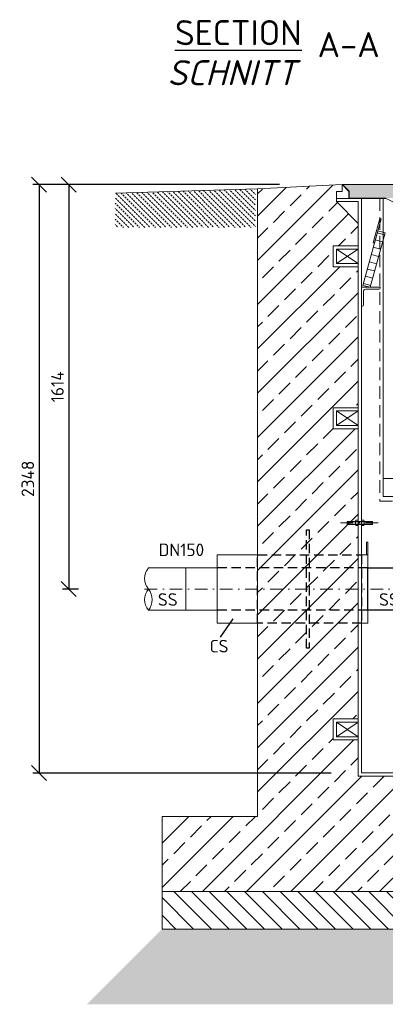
# Model space of a CAD drawing. Header units: millimetres. Extents: x -56583 to 53689, y -12797 to -109.
# Tile 10 of 16: x 31872 to 33331, y -9316 to -5387. Entities that reach past the tile are written whole.
import ezdxf

# ---------------------------------------------------------------- set-up
doc = ezdxf.new("R2010")
doc.units = ezdxf.units.MM
for name, pattern in [('HIDDEN', [0.375, 0.25, -0.125]), ('STRICHPUNKT2', [0.5, 0.25, -0.125, 0, -0.125]), ('VERDECKT2', [0.1875, 0.125, -0.0625])]:
    doc.linetypes.add(name, pattern=pattern)
for name, color, linetype, lineweight in [('P------T7', 7, 'Continuous', 18), ('P-BS----Bem', 7, 'Continuous', 18), ('P-DERDUNG', 7, 'Continuous', 18), ('P-MS020', 7, 'Continuous', 30), ('P-SSLEIX', 7, 'STRICHPUNKT2', 18)]:
    doc.layers.add(name, color=color, linetype=linetype, lineweight=lineweight)
doc.styles.get("Standard").update_dxf_attribs({"font": 'isocpeur.ttf'})
doc.dimstyles.new('Kopie von ISO-25', dxfattribs={"dimscale": 20, "dimtxt": 2.5, "dimasz": 3, "dimexe": 1.25, "dimexo": 0.625, "dimgap": 1, "dimtad": 1, "dimtxsty": 'Standard', "dimcen": 2.5, "dimadec": 0, "dimazin": 0, "dimtfac": 1, "dimtmove": 0, "dimatfit": 1, "dimfxl": 0, "dimarcsym": 0})

# ---------------------------------------------------------------- blocks, each defined once
blk = doc.blocks.new('_Oblique')
at = {"color": 0, "linetype": 'ByBlock', "lineweight": -2}
blk.add_line((-0.5, -0.5), (0.5, 0.5), dxfattribs=at)
blk = doc.blocks.new('*D10')
at = {"layer": 'Defpoints', "color": 0, "transparency": 16777216}
for p in [(33508.1, -6045.3), (32067.7, -7659.3), (32706.6, -7659.3)]:
    blk.add_point(p, dxfattribs=at)
at = {"layer": 'P-BS----Bem', "color": 0, "lineweight": -2, "transparency": 16777216}
for p, q in [((32908.1, -6045.3), (32042.7, -6045.3)), ((32067.7, -6045.3), (32067.7, -7659.3)), ((32106.6, -7659.3), (32042.7, -7659.3))]:
    blk.add_line(p, q, dxfattribs=at)
at = {"layer": 'P-BS----Bem', "color": 0, "lineweight": -2, "transparency": 16777216, "xscale": 60, "yscale": 60, "zscale": 60}
for p, rotation in [((32067.7, -6045.3), 90), ((32067.7, -7659.3), 270)]:
    blk.add_blockref('_Oblique', p, dxfattribs=dict(at, rotation=rotation))
at = {"layer": 'P-BS----Bem', "color": 0, "transparency": 16777216, "insert": (32022.7, -6852.3), "char_height": 50, "attachment_point": 5, "rotation": 90}
blk.add_mtext('1614', dxfattribs=at)
blk = doc.blocks.new('*D11')
at = {"layer": 'Defpoints', "color": 0, "transparency": 16777216}
for p in [(33508.1, -6045.3), (31949.5, -8393.3), (33714.5, -8393.3)]:
    blk.add_point(p, dxfattribs=at)
at = {"layer": 'P-BS----Bem', "color": 0, "lineweight": -2, "transparency": 16777216}
for p, q in [((32908.1, -6045.3), (31924.5, -6045.3)), ((31949.5, -6045.3), (31949.5, -8393.3)), ((33114.5, -8393.3), (31924.5, -8393.3))]:
    blk.add_line(p, q, dxfattribs=at)
at = {"layer": 'P-BS----Bem', "color": 0, "lineweight": -2, "transparency": 16777216, "xscale": 60, "yscale": 60, "zscale": 60}
for p, rotation in [((31949.5, -6045.3), 90), ((31949.5, -8393.3), 270)]:
    blk.add_blockref('_Oblique', p, dxfattribs=dict(at, rotation=rotation))
at = {"layer": 'P-BS----Bem', "color": 0, "transparency": 16777216, "insert": (31904.5, -7219.3), "char_height": 50, "attachment_point": 5, "rotation": 90}
blk.add_mtext('2348', dxfattribs=at)

msp = doc.modelspace()

# ---------------------------------------------------------------- hatches: boundary and pattern name
at = {"lineweight": 9}
h = msp.add_hatch(dxfattribs=at)
h.set_pattern_fill('ANSI33', color=256, scale=500)
h.set_pattern_definition([(45, (34188.11, -7455.76), (-88.388, 88.388), []), (45, (34276.5, -7455.76), (-88.3883, 88.3883), [62.5, -31.25])])
h.paths.add_polyline_path([(33222.61, -7019.661), (33122.81, -7019.661), (33122.81, -6935.761), (33222.61, -6935.761), (33222.61, -6373.761), (33122.81, -6373.761), (33122.81, -6289.861), (33222.61, -6289.861), (33222.61, -6200.061), (33135.81, -6113.261), (33135.81, -6100.261), (33135.81, -6072.761), (33158.217, -6072.761), (33158.217, -6045.261), (32821.31, -6062.061), (32821.31, -8566.261), (32440.31, -8566.261), (32440.31, -8866.261), (35935.91, -8866.261), (35935.91, -8566.261), (35554.91, -8566.261), (35554.91, -6062.061), (35218.002, -6045.261), (35218.002, -6072.761), (35240.41, -6072.761), (35240.41, -6100.261), (35240.41, -6113.261), (35153.61, -6200.061), (35153.61, -6289.861), (35253.41, -6289.861), (35253.41, -6373.761), (35153.61, -6373.761), (35153.61, -6935.761), (35253.41, -6935.761), (35253.41, -7019.661), (35153.61, -7019.661), (35153.61, -8177.661), (35253.41, -8177.661), (35253.41, -8261.561), (35153.61, -8261.561), (35153.61, -8541.261), (34982.61, -8541.261), (34982.61, -8406.261), (34888.11, -8406.261), (34888.11, -8415.761), (34888.11, -8556.761), (34888.11, -8566.261), (34814.11, -8566.261), (34814.11, -8556.761), (34814.11, -8436.261), (34619.61, -8436.261), (34619.61, -8496.261), (34615.61, -8496.261, -0.41421356), (34611.61, -8492.261), (34611.61, -8452.261, 0.41421356), (34603.61, -8444.261), (34563.61, -8444.261, -0.41421356), (34559.61, -8440.261), (34559.61, -8436.261), (34479.61, -8436.261), (34479.61, -8440.261, -0.41421356), (34475.61, -8444.261), (34435.61, -8444.261, 0.41421356), (34427.61, -8452.261), (34427.61, -8492.261, -0.41421356), (34423.61, -8496.261), (34419.61, -8496.261), (34419.61, -8436.261), (33956.61, -8436.261), (33956.61, -8496.261), (33952.61, -8496.261, -0.41421356), (33948.61, -8492.261), (33948.61, -8452.261, 0.41421356), (33940.61, -8444.261), (33900.61, -8444.261, -0.41421356), (33896.61, -8440.261), (33896.61, -8436.261), (33816.61, -8436.261), (33816.61, -8440.261, -0.41421356), (33812.61, -8444.261), (33772.61, -8444.261, 0.41421356), (33764.61, -8452.261), (33764.61, -8492.261, -0.41421356), (33760.61, -8496.261), (33756.61, -8496.261), (33756.61, -8436.261), (33562.11, -8436.261), (33562.11, -8556.761), (33562.11, -8566.261), (33488.11, -8566.261), (33488.11, -8556.761), (33488.11, -8406.261), (33222.61, -8406.261), (33222.61, -8261.561), (33122.81, -8261.561), (33122.81, -8177.661), (33222.61, -8177.661)])
at = {"lineweight": 0}
h = msp.add_hatch(color=253, dxfattribs=at)
h.dxf.hatch_style = 1
h.paths.add_polyline_path([(33160.217, -6045.261), (33186.717, -6071.761), (33186.717, -6099.261), (35189.502, -6099.261), (35189.502, -6071.761), (35216.002, -6045.261)])
at = {"lineweight": 13}
h = msp.add_hatch(dxfattribs=at)
h.set_pattern_fill('BETON_UNBEWEHRT', color=256, scale=60, angle=90, pattern_type=2)
h.set_pattern_definition([(135, (35975.039, -6128.545), (-10.6066, -10.6066), [7.5, -3.75])])
h.paths.add_polyline_path([(32253.31, -6089.99), (32254.91, -6089.99), (32254.91, -6079.835), (32813.31, -6062.312), (32813.31, -6215.99), (32253.31, -6215.99), (32253.31, -6134.99)])
at = {"lineweight": 9}
h = msp.add_hatch(dxfattribs=at)
h.set_pattern_fill('ANSI31', color=256, scale=400, angle=90)
h.set_pattern_definition([(135, (34188.11, -8941.26), (-35.3553, -35.3553), [])])
h.paths.add_polyline_path([(32440.31, -8866.261), (35935.91, -8866.261), (35935.91, -9016.261), (32440.31, -9016.261)])
h = msp.add_hatch(dxfattribs=at)
h.set_pattern_fill('GRAVEL', color=256, scale=50)
h.set_pattern_definition([(228.01279, (34224.1095, -9116.2613), (-400, -450), [6.7268, -665.9544]), (184.96974, (34219.6095, -9121.2613), (600, 50), [11.5434, -1142.7962]), (132.51045, (34208.1095, -9122.2613), (500, -550), [8.1394, -805.8016]), (267.27369, (34188.6095, -9134.7613), (50, 1000), [10.5119, -1040.6779]), (292.83365, (34188.1095, -9145.2613), (-250, 600), [10.30775, -1020.46866]), (357.27369, (34192.1095, -9154.7613), (-1000, 50), [10.5119, -1040.6779]), (37.69424, (34202.6095, -9155.2613), (-650, -500), [13.90145, -1376.2424]), (72.25533, (34213.6095, -9146.7613), (350, 1100), [13.1244, -1299.3161]), (121.42957, (34217.6095, -9134.2613), (-400, 650), [10.5475, -1044.20366]), (175.23636, (34212.1095, -9125.2613), (550, -50), [12.0416, -590.0381]), (222.39744, (34200.1095, -9124.2613), (-600, -550), [15.5724, -1541.66875]), (138.81407, (34238.1095, -9135.2613), (-350, 300), [5.31505, -526.1922]), (171.46923, (34234.1095, -9131.7613), (650, -100), [10.11185, -1001.0756]), (225, (34224.11, -9130.26), (-6e-15, -50), [7.071, -63.6396]), (203.1986, (34220.6095, -9124.261), (250, 100), [3.8079, -376.9808]), (291.8014, (34217.1095, -9125.761), (-50, 150), [5.3851, -263.8731]), (30.96376, (34219.1095, -9130.761), (150, 100), [8.7464, -282.8011]), (161.56505, (34226.61, -9126.261), (100, -50), [6.3245, -151.7893]), (16.38954, (34188.1095, -9125.7613), (500, 150), [8.86, -877.14226]), (70.34618, (34196.6095, -9123.2613), (-200, -550), [7.43305, -735.8704]), (293.1986, (34226.6095, -9116.261), (-100, 250), [7.6158, -373.1729]), (343.61046, (34229.6095, -9123.2613), (-500, 150), [8.86, -877.14226]), (339.44395, (34188.1095, -9156.761), (-250, 100), [8.544, -418.6562]), (294.77514, (34196.1095, -9159.7613), (-250, 550), [7.1589, -708.73215]), (66.8014, (34227.1095, -9166.261), (100, 250), [7.6158, -373.1729]), (17.35402, (34230.1095, -9159.2613), (-650, -200), [8.38155, -829.7712]), (69.44395, (34202.6095, -9166.261), (-100, -250), [4.272, -422.9282]), (101.30993, (34224.11, -9166.261), (-50, 200), [2.5495, -252.4015]), (165.96376, (34223.61, -9163.761), (150, -50), [10.3078, -195.8475]), (186.009, (34213.6095, -9161.2613), (500, 50), [9.5525, -945.69616]), (303.6901, (34219.11, -9135.261), (-50, 100), [7.2111, -173.0665]), (353.15723, (34223.1095, -9141.2613), (850, -100), [12.5897, -1246.3781]), (60.9454, (34235.6095, -9142.7613), (-200, -350), [5.1478, -509.6337]), (90, (34238.11, -9138.26), (-50, 50), [3, -47]), (120.25644, (34212.6095, -9159.7613), (200, -350), [6.9462, -687.676]), (48.01279, (34209.1095, -9153.7613), (400, 450), [13.4536, -659.2276]), (0, (34218.11, -9143.76), (50, 50), [13, -37]), (325.30485, (34231.1095, -9143.7613), (500, -350), [7.9057, -782.6637]), (254.0546, (34237.6095, -9148.261), (-50, -200), [7.2801, -356.7254]), (207.64598, (34235.6095, -9155.2613), (-950, -500), [11.85325, -1173.4737]), (175.42608, (34225.1095, -9160.7613), (-650, 50), [12.53995, -1241.4537])])
h.paths.add_polyline_path([(35935.91, -9016.261), (32440.31, -9016.261), (32140.31, -9316.261), (36235.91, -9316.261)])

# ---------------------------------------------------------------- linework, layer by layer
at = {"lineweight": 0}
for p, q in [((33158.217, -6045.261), (32821.31, -6062.061)), ((33158.217, -6045.261), (33185.717, -6072.761)), ((33158.217, -6045.261), (33158.217, -6072.761)), ((32254.91, -6079.835), (32821.31, -6062.061)), ((32821.31, -6062.061), (32821.31, -8566.261)), ((33158.217, -6072.761), (33135.81, -6072.761)), ((33135.81, -6072.761), (33135.81, -6100.261)), ((33185.717, -6072.761), (33185.717, -6100.261)), ((33135.81, -6113.261), (33135.81, -6100.261)), ((33135.81, -6100.261), (33235.61, -6100.261)), ((33222.61, -6113.261), (33135.81, -6113.261)), ((33135.81, -6113.261), (33222.61, -6200.061)), ((33222.61, -8406.261), (33222.61, -6113.261)), ((33235.61, -8393.261), (33235.61, -6100.261)), ((33235.61, -6100.261), (33332.877, -6100.261)), ((33298.748, -6237.513), (33327.696, -6245.387)), ((33290.874, -6266.461), (33319.822, -6274.335)), ((33135.81, -6360.761), (33222.61, -6302.861)), ((33135.81, -6302.861), (33222.61, -6360.761)), ((33275.126, -6324.357), (33304.074, -6332.231)), ((33283, -6295.409), (33311.948, -6303.283)), ((33267.252, -6353.306), (33296.2, -6361.18)), ((33259.378, -6382.254), (33288.326, -6390.128)), ((33243.63, -6440.15), (33272.578, -6448.024)), ((33251.504, -6411.202), (33280.452, -6419.076)), ((33135.81, -7006.661), (33222.61, -6948.761)), ((33135.81, -6948.761), (33222.61, -7006.661)), ((33727.61, -7218.261), (33322.61, -7218.261)), ((32535.61, -7575.111), (32385.61, -7575.111)), ((32660.61, -7575.111), (32535.61, -7575.111)), ((32535.61, -7575.111), (32535.61, -7743.411)), ((32535.61, -7743.411), (32385.61, -7743.411)), ((32535.61, -7743.411), (32660.61, -7743.411)), ((33135.81, -8248.561), (33222.61, -8190.661)), ((33135.81, -8190.661), (33222.61, -8248.561)), ((34982.61, -8406.261), (33222.61, -8406.261)), ((34995.61, -8393.261), (33235.61, -8393.261)), ((32821.31, -8566.261), (32440.31, -8566.261)), ((32440.31, -8566.261), (32440.31, -8866.261)), ((35935.91, -8866.261), (32440.31, -8866.261))]:
    msp.add_line(p, q, dxfattribs=at)
at = {"linetype": 'VERDECKT2', "lineweight": 25, "ltscale": 300}
for p, q in [((33260.61, -7575.111), (32660.61, -7575.111)), ((33260.61, -7743.411), (32660.61, -7743.411))]:
    msp.add_line(p, q, dxfattribs=at)
msp.add_line((32673.214, -7851.491), (32723.713, -7778.757))
at = {"lineweight": 0}
for points in [[(35189.502, -6071.761), (35189.502, -6099.261), (35044.342, -6099.261), (35004.342, -6119.261), (33371.877, -6119.261), (33331.877, -6099.261), (33186.717, -6099.261), (33186.717, -6071.761), (33160.217, -6045.261), (35216.002, -6045.261)], [(33287.593, -6278.523), (33313.84, -6182.029), (33309.015, -6180.716), (33282.768, -6277.21)], [(33270.61, -6455.261), (33329.665, -6238.15), (33300.717, -6230.276), (33241.661, -6447.387)], [(33135.81, -6302.861), (33222.61, -6302.861), (33222.61, -6360.761), (33135.81, -6360.761)], [(33135.81, -6948.761), (33222.61, -6948.761), (33222.61, -7006.661), (33135.81, -7006.661)], [(33260.61, -7522.761), (33255.61, -7522.761), (33255.61, -7472.761), (33260.61, -7472.761)], [(32821.31, -7522.761), (32660.61, -7522.761), (32660.61, -7795.761), (32821.31, -7795.761)], [(33235.61, -7522.761), (33260.61, -7522.761), (33260.61, -7795.761), (33235.61, -7795.761)], [(33135.81, -8190.661), (33222.61, -8190.661), (33222.61, -8248.561), (33135.81, -8248.561)], [(32440.31, -8866.261), (35935.91, -8866.261), (35935.91, -9016.261), (32440.31, -9016.261)]]:
    msp.add_lwpolyline(points, close=True, dxfattribs=at)
at = {"linetype": 'HIDDEN', "lineweight": 0, "ltscale": 200}
msp.add_lwpolyline([(33309.61, -6100.261), (33309.61, -7308.646), (33740.61, -7308.646), (33740.61, -6119.261)], dxfattribs=at)
at = {"lineweight": 0}
for points in [[(33322.61, -6100.261), (33322.61, -7290.261), (33727.61, -7290.261), (33727.61, -6119.261)], [(33222.61, -6289.861), (33122.81, -6289.861), (33122.81, -6373.761), (33222.61, -6373.761)], [(33222.61, -6935.761), (33122.81, -6935.761), (33122.81, -7019.661), (33222.61, -7019.661)], [(33222.61, -8177.661), (33122.81, -8177.661), (33122.81, -8261.561), (33222.61, -8261.561)]]:
    msp.add_lwpolyline(points, dxfattribs=at)
msp.add_lwpolyline([(33252.61, -6463.261), (33306.11, -6463.261, 0.41421356), (33310.61, -6458.761), (33310.61, -6455.261), (33235.61, -6455.261), (33235.61, -6455.261), (33235.61, -6455.261), (33235.61, -6530.261), (33239.11, -6530.261, 0.41421356), (33243.61, -6525.761), (33243.61, -6472.261, -0.41421356)], format="xyb", close=True, dxfattribs=at)
at = {"linetype": 'VERDECKT2', "lineweight": 25, "ltscale": 300}
for points in [[(33026.96, -7895.761), (33016.96, -7895.761), (33016.96, -7422.761), (33026.96, -7422.761)], [(33235.61, -7795.761), (32821.31, -7795.761), (32821.31, -7522.761), (33235.61, -7522.761)]]:
    msp.add_lwpolyline(points, close=True, dxfattribs=at)
msp.add_lwpolyline([(33460.61, -7743.411), (33260.61, -7743.411), (33260.61, -7575.111), (33460.61, -7575.111)], close=True)
at = {"lineweight": 0}
for centre, start, end in [((32437.206, -7617.186), 140.803795, 219.196205), ((32437.206, -7701.336), 140.803795, 219.196205), ((32334.014, -7701.336), 320.803795, 39.196205)]:
    msp.add_arc(centre, 66.577, start, end, dxfattribs=at)
at = {"layer": 'P-DERDUNG', "color": 7, "ltscale": 200}
for p, q in [((33180.31, -7389.261), (33179.11, -7390.461)), ((33179.11, -7400.061), (33179.11, -7390.461)), ((33179.11, -7400.061), (33180.31, -7401.261)), ((33180.31, -7389.261), (33277.91, -7389.261)), ((33180.31, -7389.261), (33180.31, -7401.261)), ((33277.91, -7401.261), (33180.31, -7401.261)), ((33211.837, -7403.07), (33211.837, -7387.452)), ((33221.888, -7390.055), (33212.558, -7390.055)), ((33221.888, -7400.467), (33212.558, -7400.467)), ((33222.61, -7387.452), (33222.61, -7403.07)), ((33235.61, -7387.452), (33235.61, -7403.07)), ((33236.331, -7390.055), (33245.661, -7390.055)), ((33236.331, -7400.467), (33245.661, -7400.467)), ((33246.383, -7403.07), (33246.383, -7387.452)), ((33277.91, -7389.261), (33277.91, -7401.261)), ((33277.91, -7389.261), (33279.11, -7390.461)), ((33279.11, -7400.061), (33277.91, -7401.261)), ((33279.11, -7400.061), (33279.11, -7390.461))]:
    msp.add_line(p, q, dxfattribs=at)
at = {"layer": 'P-DERDUNG', "color": 7, "linetype": 'HIDDEN', "ltscale": 10}
for p, q in [((33277.91, -7390.461), (33179.11, -7390.461)), ((33179.11, -7400.061), (33277.91, -7400.061))]:
    msp.add_line(p, q, dxfattribs=at)
at = {"layer": 'P-DERDUNG', "color": 7, "ltscale": 200}
for points in [[(33212.558, -7384.849), (33221.888, -7384.849)], [(33245.661, -7384.849), (33236.331, -7384.849)], [(33221.888, -7405.673), (33212.558, -7405.673)], [(33236.331, -7405.673), (33245.661, -7405.673)]]:
    msp.add_lwpolyline(points, dxfattribs=at)
for centre, radius, start, end in [((33216.894, -7387.452), 5.057, 149.0201, 210.97991), ((33217.553, -7387.452), 5.057, 329.0201, 30.9799), ((33240.667, -7387.452), 5.057, 149.0201, 210.9799), ((33241.325, -7387.452), 5.057, 329.02009, 30.9799), ((33230.983, -7395.261), 19.146, 164.2218, 195.77825), ((33216.894, -7403.07), 5.057, 149.0201, 210.97992), ((33203.464, -7395.261), 19.146, 344.2217, 15.7782), ((33217.553, -7403.07), 5.057, 329.0201, 30.9799), ((33254.756, -7395.261), 19.146, 164.2218, 195.7783), ((33240.667, -7403.07), 5.057, 149.0201, 210.9799), ((33227.237, -7395.261), 19.146, 344.22175, 15.7782), ((33241.325, -7403.07), 5.057, 329.02008, 30.9799)]:
    msp.add_arc(centre, radius, start, end, dxfattribs=at)
at = {"layer": 'P-SSLEIX', "color": 7, "linetype": 'STRICHPUNKT2', "ltscale": 200}
for p, q in [((33151.647, -7395.261), (33305.969, -7395.261)), ((32370.703, -7659.261), (36005.516, -7659.261))]:
    msp.add_line(p, q, dxfattribs=at)

# ---------------------------------------------------------------- texts
at = {"lineweight": 0}
msp.add_text('DN150', height=50, dxfattribs=at).set_placement((32426.291, -7527.754))
at = {"layer": 'P------T7', "color": 0, "linetype": 'Continuous', "lineweight": 25, "char_height": 100, "attachment_point": 7}
for s, insert in [('{\\LSECTION}', (32491.745, -5489.146)), ('{\\fISOCPEUR|b0|i1|c0|p34;SCHNITT}', (32461.372, -5648.93))]:
    msp.add_mtext(s, dxfattribs=dict(at, insert=insert))
at = {"layer": 'P------T7', "color": 0, "insert": (33060.563, -5436.846), "char_height": 100, "attachment_point": 1}
msp.add_mtext('A-A', dxfattribs=at)
at = {"layer": 'P-MS020'}
for s, p in [('SS', (32423.389, -7726.019)), ('SS', (33305.701, -7726.019)), ('CS', (32629.819, -7912.195))]:
    msp.add_text(s, height=50, dxfattribs=at).set_placement(p)

# ---------------------------------------------------------------- dimensions: what is measured, and where the dimension line sits
at = {"layer": 'P-BS----Bem', "color": 0}
for base, p2, picture, middle in [((31949.547, -8393.261), (33714.489, -8393.261), '*D11', (31904.547, -7219.261)), ((32067.707, -7659.261), (32706.638, -7659.261), '*D10', (32022.707, -6852.261))]:
    dim = msp.add_linear_dim(base=base, p1=(33508.11, -6045.261), p2=p2, angle=90, dimstyle='Kopie von ISO-25', override={"dimexo": 30, "dimblk1": 'Oblique', "dimblk2": 'Oblique', "dimsah": 1}, dxfattribs=at)
    dim.commit()
    dim.dimension.update_dxf_attribs({"geometry": picture, "text_midpoint": middle})

doc.saveas('drawing.dxf')
